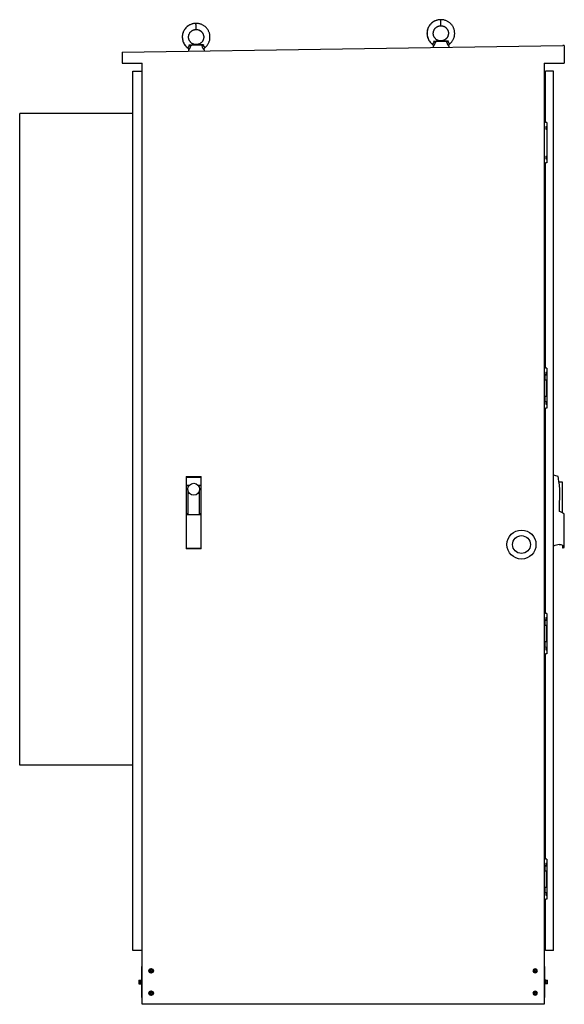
# Model space of a CAD drawing. Header units: millimetres. Extents: x 345 to 1564, y 214 to 2420.
import ezdxf

# ---------------------------------------------------------------- set-up
doc = ezdxf.new("R2010")
doc.units = ezdxf.units.MM
doc.header["$LTSCALE"] = 171.251902
doc.layers.get('0').update_dxf_attribs({"linetype": 'CONTINUOUS'})

msp = doc.modelspace()

# ---------------------------------------------------------------- linework, layer by layer
at = {"color": 7, "linetype": 'Continuous'}
for p, q in [((739.5, 2411.5), (739.1, 2411.4)), ((739.1, 2411.4), (739.1, 2411.4)), ((739.5, 2411.5), (739.9, 2411.5)), ((739.9, 2411.5), (739.9, 2411.5)), ((1287.3, 2419.8), (1286.9, 2419.7)), ((1286.9, 2419.7), (1286.9, 2419.7)), ((1287.3, 2419.8), (1287.7, 2419.8)), ((1287.7, 2419.8), (1287.7, 2419.8)), ((574.1, 2347.3), (1561.1, 2362.3)), ((752.7, 2362.5), (728, 2362.2)), ((728.4, 2362.7), (752.3, 2363.1)), ((740.2, 2363.8), (740.2, 2363.8)), ((1268.6, 2365), (1268.6, 2365)), ((1300.6, 2370.8), (1275.9, 2370.5)), ((1276.3, 2371), (1300.1, 2371.4)), ((1288.1, 2372.1), (1288.1, 2372.1)), ((1564.1, 2362.3), (1561.1, 2362.3)), ((1564.1, 2362.3), (1564.1, 2322.3)), ((574.1, 2347.3), (574.1, 2322.3)), ((720.7, 2356.7), (720.7, 2356.7)), ((723, 2351.5), (722.8, 2349.6)), ((723, 2351.5), (723, 2351.5)), ((757.8, 2352), (758, 2350.1)), ((759.9, 2357.3), (760.6, 2357.9)), ((1270.8, 2359.8), (1270.7, 2357.9)), ((1270.8, 2359.8), (1270.8, 2359.8)), ((1305.7, 2360.3), (1305.9, 2358.4)), ((574.1, 2322.3), (619.1, 2322.3)), ((619.1, 213.8), (619.1, 2322.3)), ((1519.1, 2322.3), (1519.1, 213.8)), ((1519.1, 2322.3), (1564.1, 2322.3)), ((597.9, 334.3), (597.9, 2304.3)), ((597.9, 2304.3), (619.1, 2304.3)), ((1522.1, 2189.3), (1522.1, 2304.3)), ((1540.3, 2304.3), (1522.1, 2304.3)), ((1540.3, 334.3), (1540.3, 2304.3)), ((1519.1, 2260.3), (1522.1, 2260.3)), ((1519.1, 2258.8), (1522.1, 2258.8)), ((1522.1, 2236.1), (1519.1, 2236.1)), ((344.9, 749.3), (344.9, 2209.3)), ((597.8, 2209.3), (344.9, 2209.3)), ((1525.1, 2189.3), (1522.1, 2189.3)), ((1525.1, 2189.3), (1525.1, 2099.3)), ((1522.8, 2180.3), (1522.8, 2174.3)), ((1522.8, 2180.3), (1525.1, 2180.3)), ((1522.8, 2174.3), (1525.1, 2174.3)), ((1522.1, 1639.3), (1522.1, 2099.3)), ((1525.1, 2099.3), (1522.1, 2099.3)), ((1522.8, 2114.3), (1522.8, 2108.3)), ((1522.8, 2114.3), (1525.1, 2114.3)), ((1522.8, 2108.3), (1525.1, 2108.3)), ((1525.1, 1639.3), (1522.1, 1639.3)), ((1525.1, 1639.3), (1525.1, 1549.3)), ((1521.6, 1624.4), (1519.1, 1624.4)), ((1519.1, 1615.3), (1521.6, 1615.3)), ((1521.6, 1612.3), (1521.6, 1624.4)), ((1525.1, 1612.3), (1521.6, 1612.3)), ((1522.8, 1630.3), (1525.1, 1630.3)), ((1522.8, 1630.3), (1522.8, 1624.3)), ((1522.8, 1624.3), (1525.1, 1624.3)), ((1523.5, 1612.3), (1523.5, 1576.5)), ((1521.6, 1573.5), (1519.1, 1573.5)), ((1521.6, 1576.5), (1525.1, 1576.5)), ((1521.6, 1564.4), (1521.6, 1576.5)), ((1521.6, 1564.4), (1519.1, 1564.4)), ((1525.1, 1549.3), (1522.1, 1549.3)), ((1522.1, 1089.3), (1522.1, 1549.3)), ((1522.8, 1564.3), (1525.1, 1564.3)), ((1522.8, 1564.3), (1522.8, 1558.3)), ((1522.8, 1558.3), (1525.1, 1558.3)), ((717.4, 1396.3), (717.4, 1234.5)), ((717.4, 1396.3), (751.3, 1396.3)), ((751.3, 1394.3), (717.4, 1394.3)), ((751.3, 1234.5), (751.3, 1396.3)), ((723.8, 1376), (717.4, 1376)), ((751.3, 1376), (745.1, 1376)), ((1560.1, 1384), (1552.2, 1384)), ((1552.2, 1383.7), (1553.6, 1367.7)), ((1560.1, 1314.9), (1560.1, 1384)), ((721.1, 1366.3), (721.1, 1310.7)), ((747.4, 1310.7), (747.4, 1364.3)), ((1553.6, 1367.7), (1552.7, 1317.8)), ((717.4, 1313.7), (721.1, 1313.7)), ((751.3, 1310.2), (717.4, 1310.2)), ((747.4, 1310.7), (721.1, 1310.7)), ((747.4, 1313.7), (751.3, 1313.7)), ((717.4, 1235.5), (751.3, 1235.5)), ((1552.9, 1243.7), (1556.8, 1243.7)), ((1559.2, 1242.7), (1560.2, 1242.7)), ((1560.2, 1242.7), (1560.2, 1236.3)), ((751.3, 1234.5), (717.4, 1234.5)), ((1525.1, 1089.3), (1522.1, 1089.3)), ((1525.1, 1089.3), (1525.1, 999.3)), ((1521.6, 1074.4), (1519.1, 1074.4)), ((1519.1, 1065.3), (1521.6, 1065.3)), ((1521.6, 1062.3), (1521.6, 1074.4)), ((1525.1, 1062.3), (1521.6, 1062.3)), ((1522.8, 1080.3), (1525.1, 1080.3)), ((1522.8, 1080.3), (1522.8, 1074.3)), ((1522.8, 1074.3), (1525.1, 1074.3)), ((1523.5, 1062.3), (1523.5, 1026.5)), ((1521.6, 1023.5), (1519.1, 1023.5)), ((1521.6, 1026.5), (1525.1, 1026.5)), ((1521.6, 1014.4), (1521.6, 1026.5)), ((1521.6, 1014.4), (1519.1, 1014.4)), ((1525.1, 999.3), (1522.1, 999.3)), ((1522.1, 539.3), (1522.1, 999.3)), ((1522.8, 1014.3), (1525.1, 1014.3)), ((1522.8, 1014.3), (1522.8, 1008.3)), ((1522.8, 1008.3), (1525.1, 1008.3)), ((597.8, 749.3), (344.9, 749.3)), ((1525.1, 539.3), (1522.1, 539.3)), ((1522.8, 530.3), (1525.1, 530.3)), ((1522.8, 530.3), (1522.8, 524.3)), ((1525.1, 539.3), (1525.1, 449.3)), ((1521.6, 524.4), (1519.1, 524.4)), ((1519.1, 515.3), (1521.6, 515.3)), ((1521.6, 512.3), (1521.6, 524.4)), ((1525.1, 512.3), (1521.6, 512.3)), ((1522.8, 524.3), (1525.1, 524.3)), ((1523.5, 512.3), (1523.5, 476.5)), ((1521.6, 473.5), (1519.1, 473.5)), ((1521.6, 464.4), (1519.1, 464.4)), ((1521.6, 476.5), (1525.1, 476.5)), ((1521.6, 464.4), (1521.6, 476.5)), ((1522.8, 464.3), (1525.1, 464.3)), ((1522.8, 464.3), (1522.8, 458.3)), ((1525.1, 449.3), (1522.1, 449.3)), ((1522.1, 334.3), (1522.1, 449.3)), ((1522.8, 458.3), (1525.1, 458.3)), ((1522.1, 401.5), (1519.1, 401.5)), ((1519.1, 378.8), (1522.1, 378.8)), ((1519.1, 377.4), (1522.1, 377.4)), ((619.1, 334.4), (597.9, 334.3)), ((1540.3, 334.3), (1522.1, 334.3)), ((617.6, 298.8), (619.1, 298.8)), ((617.6, 298.8), (617.6, 228.8)), ((634.7, 288.8), (636.9, 292.7)), ((636.9, 285), (634.7, 288.8)), ((636.9, 292.7), (641.3, 292.7)), ((637.6, 290.9), (637, 290.3)), ((637, 290.3), (638.5, 288.8)), ((638.5, 288.8), (637, 287.4)), ((637, 287.4), (637.6, 286.8)), ((639.1, 289.5), (637.6, 290.9)), ((637.6, 286.8), (639.1, 288.2)), ((640.6, 290.9), (639.1, 289.5)), ((639.1, 288.2), (640.6, 286.8)), ((639.7, 288.8), (641.1, 290.3)), ((641.1, 287.4), (639.7, 288.8)), ((641.1, 290.3), (640.6, 290.9)), ((640.6, 286.8), (641.1, 287.4)), ((641.3, 292.7), (643.5, 288.8)), ((643.5, 288.8), (641.3, 285)), ((643.5, 289.2), (643.3, 289.2)), ((643.3, 288.5), (643.5, 288.5)), ((643.5, 288.7), (643.4, 288.7)), ((1494.7, 288.8), (1496.9, 292.7)), ((1496.9, 285), (1494.7, 288.8)), ((1496.9, 292.7), (1501.3, 292.7)), ((1497.6, 290.9), (1497, 290.3)), ((1497, 290.3), (1498.5, 288.8)), ((1498.5, 288.8), (1497, 287.4)), ((1497, 287.4), (1497.6, 286.8)), ((1499.1, 289.5), (1497.6, 290.9)), ((1497.6, 286.8), (1499.1, 288.2)), ((1500.6, 290.9), (1499.1, 289.5)), ((1499.1, 288.2), (1500.6, 286.8)), ((1499.7, 288.8), (1501.1, 290.3)), ((1501.1, 287.4), (1499.7, 288.8)), ((1501.1, 290.3), (1500.6, 290.9)), ((1500.6, 286.8), (1501.1, 287.4)), ((1501.3, 292.7), (1503.5, 288.8)), ((1503.5, 288.8), (1501.3, 285)), ((1503.5, 289.2), (1503.3, 289.2)), ((1503.3, 288.5), (1503.5, 288.5)), ((1520.6, 298.8), (1519.1, 298.8)), ((1520.6, 228.8), (1520.6, 298.8)), ((611.8, 267.7), (615.3, 267.7)), ((611.8, 267.7), (611.8, 260)), ((615.3, 268.2), (616.6, 268.2)), ((615.3, 259.5), (615.3, 268.2)), ((616.6, 268.8), (617.6, 268.8)), ((616.6, 268.8), (616.6, 258.8)), ((641.3, 285), (636.9, 285)), ((1501.3, 285), (1496.9, 285)), ((1521.6, 268.8), (1520.6, 268.8)), ((1521.6, 258.8), (1521.6, 268.8)), ((1522.9, 268.2), (1521.6, 268.2)), ((1522.9, 259.5), (1522.9, 268.2)), ((1522.9, 267.7), (1526.4, 267.7)), ((1526.4, 260), (1526.4, 267.7)), ((611.8, 263.8), (615.3, 263.8)), ((611.8, 260), (615.3, 260)), ((615.6, 264.2), (615.3, 264.1)), ((615.3, 259.5), (616.6, 259.5)), ((615.5, 264.2), (615.5, 263.5)), ((616.6, 264.3), (615.6, 264.2)), ((616.6, 258.8), (617.6, 258.8)), ((634.7, 238.8), (636.9, 242.7)), ((636.9, 242.7), (641.3, 242.7)), ((641.3, 242.7), (643.5, 238.8)), ((1494.7, 238.8), (1496.9, 242.7)), ((1496.9, 242.7), (1501.3, 242.7)), ((1501.3, 242.7), (1503.5, 238.8)), ((1521.6, 258.8), (1520.6, 258.8)), ((1522.9, 259.5), (1521.6, 259.5)), ((1526.4, 263.8), (1522.9, 263.8)), ((1526.4, 260), (1522.9, 260)), ((617.6, 228.8), (619.1, 228.8)), ((636.9, 235), (634.7, 238.8)), ((641.3, 235), (636.9, 235)), ((637.6, 240.9), (637, 240.3)), ((637, 240.3), (638.5, 238.8)), ((638.5, 238.8), (637, 237.4)), ((637, 237.4), (637.6, 236.8)), ((639.1, 239.5), (637.6, 240.9)), ((637.6, 236.8), (639.1, 238.2)), ((640.6, 240.9), (639.1, 239.5)), ((639.1, 238.2), (640.6, 236.8)), ((639.7, 238.8), (641.1, 240.3)), ((641.1, 237.4), (639.7, 238.8)), ((641.1, 240.3), (640.6, 240.9)), ((640.6, 236.8), (641.1, 237.4)), ((643.5, 238.8), (641.3, 235)), ((643.5, 239.2), (643.3, 239.2)), ((643.3, 238.5), (643.5, 238.5)), ((643.5, 238.7), (643.4, 238.7)), ((1496.9, 235), (1494.7, 238.8)), ((1501.3, 235), (1496.9, 235)), ((1497.6, 240.9), (1497, 240.3)), ((1497, 240.3), (1498.5, 238.8)), ((1498.5, 238.8), (1497, 237.4)), ((1497, 237.4), (1497.6, 236.8)), ((1499.1, 239.5), (1497.6, 240.9)), ((1497.6, 236.8), (1499.1, 238.2)), ((1500.6, 240.9), (1499.1, 239.5)), ((1499.1, 238.2), (1500.6, 236.8)), ((1499.7, 238.8), (1501.1, 240.3)), ((1501.1, 237.4), (1499.7, 238.8)), ((1501.1, 240.3), (1500.6, 240.9)), ((1500.6, 236.8), (1501.1, 237.4)), ((1503.5, 238.8), (1501.3, 235)), ((1503.5, 239.2), (1503.3, 239.2)), ((1503.3, 238.5), (1503.5, 238.5)), ((1520.6, 228.8), (1519.1, 228.8)), ((1519.1, 213.8), (619.1, 213.8))]:
    msp.add_line(p, q, dxfattribs=at)
for points in [[(739.1, 2411.4), (738.2, 2411.4), (736.7, 2411.3), (735.2, 2411.1), (733.7, 2410.9), (732.2, 2410.6), (730.8, 2410.2), (729.4, 2409.7), (728, 2409.2), (726.6, 2408.6), (725.3, 2408), (724, 2407.2), (722.8, 2406.5), (721.6, 2405.6), (720.4, 2404.7), (719.3, 2403.8), (718.2, 2402.8), (717.2, 2401.7), (716.2, 2400.6), (715.3, 2399.5), (714.4, 2398.3), (713.6, 2397.1), (712.8, 2395.8), (712.2, 2394.5), (711.5, 2393.2), (711, 2391.8), (710.5, 2390.5), (710.1, 2389.1), (709.7, 2387.6), (709.4, 2386.2), (709.2, 2384.8), (709, 2383.3), (708.9, 2381.9), (708.9, 2380.4), (709, 2378.9), (709.1, 2377.5), (709.3, 2376), (709.6, 2374.6), (709.9, 2373.2), (710.3, 2371.8), (710.8, 2370.4), (711.3, 2369), (711.9, 2367.7), (712.6, 2366.4), (713.3, 2365.1), (714.1, 2363.8), (714.9, 2362.6), (715.8, 2361.5), (716.8, 2360.4), (717.8, 2359.3), (718.9, 2358.3)], [(760.6, 2357.9), (761.7, 2358.9), (762.7, 2360), (763.7, 2361.1), (764.6, 2362.2), (765.5, 2363.4), (766.3, 2364.6), (767, 2365.9), (767.7, 2367.2), (768.3, 2368.5), (768.9, 2369.9), (769.4, 2371.3), (769.8, 2372.7), (770.2, 2374.1), (770.5, 2375.5), (770.7, 2377), (770.8, 2378.4), (770.9, 2379.9), (770.9, 2381.3), (770.9, 2382.8), (770.7, 2384.2), (770.5, 2385.7), (770.3, 2387.1), (769.9, 2388.6), (769.5, 2390), (769.1, 2391.4), (768.5, 2392.7), (767.9, 2394.1), (767.3, 2395.4), (766.5, 2396.6), (765.8, 2397.9), (764.9, 2399.1), (764, 2400.2), (763.1, 2401.3), (762, 2402.4), (761, 2403.4), (759.9, 2404.4), (758.7, 2405.3), (757.5, 2406.2), (756.3, 2407), (755, 2407.7), (753.7, 2408.4), (752.4, 2409), (751, 2409.6), (749.6, 2410), (748.1, 2410.5), (746.7, 2410.8), (745.2, 2411.1), (743.7, 2411.3), (742.2, 2411.4), (740.7, 2411.5), (739.9, 2411.5)], [(1286.9, 2419.7), (1286.1, 2419.7), (1284.6, 2419.6), (1283.1, 2419.4), (1281.6, 2419.2), (1280.1, 2418.9), (1278.7, 2418.5), (1277.3, 2418), (1275.9, 2417.5), (1274.5, 2416.9), (1273.2, 2416.3), (1271.9, 2415.5), (1270.6, 2414.8), (1269.4, 2413.9), (1268.3, 2413), (1267.1, 2412.1), (1266.1, 2411.1), (1265, 2410), (1264.1, 2408.9), (1263.1, 2407.8), (1262.3, 2406.6), (1261.5, 2405.4), (1260.7, 2404.1), (1260, 2402.8), (1259.4, 2401.5), (1258.9, 2400.1), (1258.4, 2398.8), (1257.9, 2397.4), (1257.6, 2395.9), (1257.3, 2394.5), (1257.1, 2393.1), (1256.9, 2391.6), (1256.8, 2390.2), (1256.8, 2388.7), (1256.9, 2387.2), (1257, 2385.8), (1257.2, 2384.3), (1257.5, 2382.9), (1257.8, 2381.5), (1258.2, 2380.1), (1258.7, 2378.7), (1259.2, 2377.3), (1259.8, 2376), (1260.5, 2374.7), (1261.2, 2373.4), (1262, 2372.1), (1262.8, 2371), (1263.7, 2369.8), (1264.7, 2368.7), (1265.7, 2367.6), (1266.7, 2366.6)], [(1288.1, 2372.2), (1287.2, 2372.2), (1286.3, 2372.2), (1285.3, 2372.3), (1284.4, 2372.5), (1283.5, 2372.7), (1282.5, 2373), (1281.7, 2373.3), (1280.8, 2373.7), (1279.9, 2374.1), (1279.1, 2374.5), (1278.3, 2375), (1277.6, 2375.6), (1276.8, 2376.2), (1276.1, 2376.8), (1275.5, 2377.4), (1274.9, 2378.1), (1274.3, 2378.9), (1273.7, 2379.6), (1273.2, 2380.4), (1272.8, 2381.2), (1272.4, 2382.1), (1272, 2382.9), (1271.7, 2383.8), (1271.4, 2384.7), (1271.2, 2385.6), (1271, 2386.6), (1270.9, 2387.5), (1270.8, 2388.4), (1270.8, 2389.4), (1270.9, 2390.3), (1271, 2391.3), (1271.1, 2392.2), (1271.3, 2393.1), (1271.5, 2394), (1271.8, 2394.9), (1272.2, 2395.8), (1272.5, 2396.6), (1273, 2397.5), (1273.5, 2398.3), (1274, 2399), (1274.5, 2399.8), (1275.1, 2400.5), (1275.8, 2401.2), (1276.5, 2401.8), (1277.2, 2402.4), (1277.9, 2403), (1278.7, 2403.5), (1279.5, 2404), (1280.3, 2404.4), (1281.2, 2404.8), (1282.1, 2405.2), (1283, 2405.5), (1283.9, 2405.7), (1284.8, 2405.9), (1285.8, 2406), (1286.7, 2406.1), (1287.5, 2406.2)], [(1287.5, 2406.2), (1288.4, 2406.1), (1289.3, 2406.1), (1290.3, 2406), (1291.2, 2405.8), (1292.1, 2405.6), (1293.1, 2405.3), (1293.9, 2405), (1294.8, 2404.7), (1295.7, 2404.2), (1296.5, 2403.8), (1297.3, 2403.3), (1298, 2402.7), (1298.8, 2402.2), (1299.5, 2401.5), (1300.1, 2400.9), (1300.7, 2400.2), (1301.3, 2399.5), (1301.9, 2398.7), (1302.4, 2397.9), (1302.8, 2397.1), (1303.2, 2396.2), (1303.6, 2395.4), (1303.9, 2394.5), (1304.2, 2393.6), (1304.4, 2392.7), (1304.6, 2391.8), (1304.7, 2390.8), (1304.8, 2389.9), (1304.8, 2388.9), (1304.7, 2388), (1304.7, 2387.1), (1304.5, 2386.1), (1304.3, 2385.2), (1304.1, 2384.3), (1303.8, 2383.4), (1303.5, 2382.5), (1303.1, 2381.7), (1302.6, 2380.9), (1302.2, 2380.1), (1301.6, 2379.3), (1301.1, 2378.5), (1300.5, 2377.8), (1299.8, 2377.1), (1299.2, 2376.5), (1298.4, 2375.9), (1297.7, 2375.3), (1296.9, 2374.8), (1296.1, 2374.3), (1295.3, 2373.9), (1294.4, 2373.5), (1293.5, 2373.1), (1292.6, 2372.9), (1291.7, 2372.6), (1290.8, 2372.4), (1289.9, 2372.3), (1288.9, 2372.2), (1288.1, 2372.2)], [(1307.8, 2365.6), (1308.5, 2366.2), (1309.6, 2367.2), (1310.6, 2368.3), (1311.6, 2369.4), (1312.5, 2370.5), (1313.3, 2371.7), (1314.1, 2372.9), (1314.9, 2374.2), (1315.6, 2375.5), (1316.2, 2376.8), (1316.8, 2378.2), (1317.3, 2379.6), (1317.7, 2381), (1318, 2382.4), (1318.3, 2383.8), (1318.6, 2385.3), (1318.7, 2386.7), (1318.8, 2388.2), (1318.8, 2389.6), (1318.7, 2391.1), (1318.6, 2392.5), (1318.4, 2394), (1318.2, 2395.4), (1317.8, 2396.9), (1317.4, 2398.3), (1316.9, 2399.7), (1316.4, 2401), (1315.8, 2402.4), (1315.1, 2403.7), (1314.4, 2404.9), (1313.6, 2406.2), (1312.8, 2407.4), (1311.9, 2408.5), (1310.9, 2409.6), (1309.9, 2410.7), (1308.9, 2411.7), (1307.8, 2412.7), (1306.6, 2413.6), (1305.4, 2414.5), (1304.2, 2415.3), (1302.9, 2416), (1301.6, 2416.7), (1300.2, 2417.3), (1298.9, 2417.9), (1297.5, 2418.3), (1296, 2418.8), (1294.6, 2419.1), (1293.1, 2419.4), (1291.6, 2419.6), (1290.1, 2419.7), (1288.6, 2419.8), (1287.7, 2419.8)], [(740.2, 2363.9), (739.3, 2363.9), (738.4, 2363.9), (737.4, 2364), (736.5, 2364.2), (735.6, 2364.4), (734.7, 2364.7), (733.8, 2365), (732.9, 2365.4), (732.1, 2365.8), (731.2, 2366.2), (730.5, 2366.7), (729.7, 2367.3), (729, 2367.9), (728.3, 2368.5), (727.6, 2369.1), (727, 2369.8), (726.4, 2370.6), (725.8, 2371.3), (725.3, 2372.1), (724.9, 2372.9), (724.5, 2373.8), (724.1, 2374.6), (723.8, 2375.5), (723.5, 2376.4), (723.3, 2377.3), (723.1, 2378.3), (723, 2379.2), (723, 2380.1), (722.9, 2381.1), (723, 2382), (723.1, 2382.9), (723.2, 2383.9), (723.4, 2384.8), (723.6, 2385.7), (723.9, 2386.6), (724.3, 2387.5), (724.7, 2388.3), (725.1, 2389.2), (725.6, 2390), (726.1, 2390.7), (726.7, 2391.5), (727.3, 2392.2), (727.9, 2392.9), (728.6, 2393.5), (729.3, 2394.1), (730, 2394.7), (730.8, 2395.2), (731.6, 2395.7), (732.5, 2396.1), (733.3, 2396.5), (734.2, 2396.9), (735.1, 2397.2), (736, 2397.4), (736.9, 2397.6), (737.9, 2397.7), (738.8, 2397.8), (739.7, 2397.9)], [(739.7, 2397.9), (740.5, 2397.8), (741.5, 2397.8), (742.4, 2397.7), (743.3, 2397.5), (744.3, 2397.3), (745.2, 2397), (746.1, 2396.7), (746.9, 2396.4), (747.8, 2395.9), (748.6, 2395.5), (749.4, 2395), (750.2, 2394.4), (750.9, 2393.9), (751.6, 2393.2), (752.2, 2392.6), (752.9, 2391.9), (753.5, 2391.2), (754, 2390.4), (754.5, 2389.6), (755, 2388.8), (755.4, 2387.9), (755.7, 2387.1), (756, 2386.2), (756.3, 2385.3), (756.5, 2384.4), (756.7, 2383.5), (756.8, 2382.5), (756.9, 2381.6), (756.9, 2380.6), (756.9, 2379.7), (756.8, 2378.8), (756.6, 2377.8), (756.4, 2376.9), (756.2, 2376), (755.9, 2375.1), (755.6, 2374.2), (755.2, 2373.4), (754.8, 2372.6), (754.3, 2371.8), (753.8, 2371), (753.2, 2370.2), (752.6, 2369.5), (752, 2368.8), (751.3, 2368.2), (750.6, 2367.6), (749.8, 2367), (749, 2366.5), (748.2, 2366), (747.4, 2365.6), (746.5, 2365.2), (745.7, 2364.8), (744.8, 2364.6), (743.9, 2364.3), (742.9, 2364.1), (742, 2364), (741, 2363.9), (740.2, 2363.9)], [(1266.7, 2366.6), (1267.8, 2365.6), (1268.6, 2365)], [(1268.6, 2365), (1268.7, 2364.9), (1269.1, 2364.6), (1269.3, 2364.3), (1269.6, 2364), (1269.9, 2363.6), (1270.1, 2363.3), (1270.3, 2362.9), (1270.4, 2362.5), (1270.6, 2362.1), (1270.7, 2361.7), (1270.8, 2361.3), (1270.8, 2360.9), (1270.9, 2360.5), (1270.9, 2360.1), (1270.8, 2359.8)], [(1305.7, 2360.3), (1305.6, 2360.6), (1305.6, 2361), (1305.6, 2361.4), (1305.7, 2361.8), (1305.7, 2362.2), (1305.8, 2362.7), (1306, 2363.1), (1306.1, 2363.4), (1306.3, 2363.8), (1306.5, 2364.2), (1306.8, 2364.5), (1307, 2364.9), (1307.3, 2365.2), (1307.6, 2365.5), (1307.8, 2365.6)], [(718.9, 2358.3), (720, 2357.3), (720.7, 2356.7)], [(720.7, 2356.7), (720.9, 2356.6), (721.2, 2356.3), (721.5, 2356), (721.7, 2355.7), (722, 2355.3), (722.2, 2355), (722.4, 2354.6), (722.6, 2354.2), (722.7, 2353.8), (722.8, 2353.4), (722.9, 2353), (723, 2352.6), (723, 2352.2), (723, 2351.8), (723, 2351.5)], [(757.8, 2352), (757.7, 2352.3), (757.7, 2352.7), (757.7, 2353.1), (757.8, 2353.5), (757.9, 2353.9), (758, 2354.4), (758.1, 2354.8), (758.2, 2355.1), (758.4, 2355.5), (758.6, 2355.9), (758.9, 2356.2), (759.1, 2356.6), (759.4, 2356.9), (759.7, 2357.2), (759.9, 2357.3)]]:
    msp.add_lwpolyline(points, dxfattribs=at)
for centre, radius in [((734.4, 1367.8), 13.4), ((1468.3, 1243.8), 32.5), ((1468.3, 1243.8), 20), ((639.1, 288.8), 5), ((639.1, 238.8), 5)]:
    msp.add_circle(centre, radius, dxfattribs=at)
for centre, radius, start, end in [((1287.6, 2389.3), 30.9, 228.2539, 229.6096), ((1287.5, 2389.2), 30.7, 229.6087, 231.8906), ((739.7, 2381), 30.9, 228.2539, 229.6096), ((739.6, 2380.9), 30.7, 229.6087, 231.8906), ((1535.4, 1367.7), 32, 62.063, 81.2417), ((1393.2, 1366.4), 160, 6.2157, 10.6499), ((1540.1, 1275.7), 44, 57.7037, 73.3028), ((161.7, 1271.7), 1402.5, 358.5843, 1.6841), ((1553, 1219.7), 24, 90.1738, 121.8576), ((1556.8, 1240.3), 3.4, 44.819, 89.9184), ((1560.2, 1245.6), 9.28, 270, 292.232), ((639.1, 288.8), 4.38, 120.8259, 179.1741), ((639.1, 288.8), 4.38, 180.8259, 239.1741), ((639.1, 288.8), 4.38, 60.8259, 119.1741), ((639.1, 288.8), 4.38, 4.3148, 59.1741), ((639.1, 288.8), 4.38, 300.8259, 358.6707), ((1499.1, 288.8), 4.38, 120.8259, 179.1741), ((1499.1, 288.8), 4.38, 180.8259, 239.1741), ((1499.1, 288.8), 4.38, 60.8259, 119.1741), ((1499.1, 288.8), 4.38, 4.3148, 59.1741), ((1499.1, 288.8), 4.38, 300.8259, 357.514), ((639.1, 288.8), 4.38, 240.8259, 299.1741), ((1499.1, 288.8), 4.38, 240.8259, 299.1741), ((639.1, 238.8), 4.38, 60.8259, 119.1741), ((1499.1, 238.8), 4.38, 60.8259, 119.1741), ((639.1, 238.8), 4.38, 120.8259, 179.1741), ((639.1, 238.8), 4.38, 180.8259, 239.1741), ((639.1, 238.8), 4.38, 240.8259, 299.1741), ((639.1, 238.8), 4.38, 4.3148, 59.1741), ((639.1, 238.8), 4.38, 300.8259, 358.6707), ((1499.1, 238.8), 4.38, 120.8259, 179.1741), ((1499.1, 238.8), 4.38, 180.8259, 239.1741), ((1499.1, 238.8), 4.38, 240.8259, 299.1741), ((1499.1, 238.8), 4.38, 4.3148, 59.1741), ((1499.1, 238.8), 4.38, 300.8259, 357.514)]:
    msp.add_arc(centre, radius, start, end, dxfattribs=at)
for centre, start_param, end_param in [((614.1, 263.8), 1.468206, 1.520757), ((617.8, 263.8), 7.902451, 7.955001)]:
    msp.add_ellipse(centre, major_axis=(24.8, 4.4), ratio=0.004455, start_param=start_param, end_param=end_param, dxfattribs=at)
for points, knots in [([(739.1, 2411.4), (736, 2411.4), (731.4, 2410.6), (725.8, 2408.3), (720.5, 2405.2), (716.1, 2400.9), (712.7, 2395.8), (710.7, 2391.6), (709.5, 2387.1), (708.9, 2382.6), (708.9, 2378), (709.7, 2373.5), (711.1, 2369.1), (713.9, 2363.6), (716.9, 2360), (719.2, 2358)], [0, 0, 0, 0, 0.125258, 0.18718, 0.249088, 0.37386, 0.436895, 0.499926, 0.562672, 0.624792, 0.686583, 0.748724, 0.811485, 0.87452, 1, 1, 1, 1]), ([(739.7, 2397.9), (739.7, 2397.9), (739.7, 2397.9), (739.7, 2397.9), (739.7, 2397.9), (739.7, 2398), (739.7, 2398.2), (739.7, 2398.4), (739.7, 2398.7), (739.7, 2399), (739.7, 2399.4), (739.7, 2400), (739.7, 2400.9), (739.7, 2402.1), (739.7, 2403.3), (739.7, 2404.7), (739.6, 2406), (739.6, 2407.2), (739.6, 2408.4), (739.6, 2409.3), (739.5, 2409.9), (739.5, 2410.3), (739.5, 2410.6), (739.5, 2410.9), (739.5, 2411.1), (739.5, 2411.3), (739.5, 2411.4), (739.5, 2411.4), (739.5, 2411.4), (739.5, 2411.5), (739.5, 2411.5)], [0, 0, 0, 0, 0.000685, 0.002527, 0.005554, 0.00976, 0.021675, 0.038187, 0.059179, 0.084416, 0.113633, 0.146563, 0.222329, 0.308725, 0.402496, 0.5, 0.597505, 0.691275, 0.777672, 0.853437, 0.886368, 0.915584, 0.940821, 0.961814, 0.978326, 0.99024, 0.994446, 0.997473, 0.999315, 1, 1, 1, 1]), ([(1286.9, 2419.7), (1283.9, 2419.7), (1279.3, 2418.9), (1273.6, 2416.6), (1268.4, 2413.5), (1263.9, 2409.2), (1260.6, 2404.1), (1258.6, 2399.9), (1257.3, 2395.4), (1256.7, 2390.9), (1256.8, 2386.3), (1257.6, 2381.8), (1259, 2377.4), (1261.8, 2371.9), (1264.8, 2368.3), (1267.1, 2366.3)], [0, 0, 0, 0, 0.125258, 0.18718, 0.249088, 0.37386, 0.436895, 0.499926, 0.562672, 0.624792, 0.686583, 0.748724, 0.811485, 0.87452, 1, 1, 1, 1]), ([(1287.5, 2406.2), (1287.6, 2406.2), (1287.6, 2406.2), (1287.6, 2406.2), (1287.6, 2406.2), (1287.6, 2406.3), (1287.6, 2406.5), (1287.6, 2406.7), (1287.6, 2407), (1287.6, 2407.3), (1287.6, 2407.7), (1287.6, 2408.3), (1287.6, 2409.2), (1287.6, 2410.4), (1287.6, 2411.6), (1287.5, 2413), (1287.5, 2414.3), (1287.5, 2415.5), (1287.5, 2416.7), (1287.4, 2417.6), (1287.4, 2418.2), (1287.4, 2418.6), (1287.4, 2418.9), (1287.4, 2419.2), (1287.4, 2419.4), (1287.4, 2419.6), (1287.4, 2419.7), (1287.4, 2419.7), (1287.3, 2419.7), (1287.3, 2419.8), (1287.3, 2419.8)], [0, 0, 0, 0, 0.000685, 0.002527, 0.005554, 0.00976, 0.021675, 0.038187, 0.059179, 0.084416, 0.113633, 0.146563, 0.222329, 0.308725, 0.402496, 0.5, 0.597505, 0.691275, 0.777672, 0.853437, 0.886368, 0.915584, 0.940821, 0.961814, 0.978326, 0.99024, 0.994446, 0.997473, 0.999315, 1, 1, 1, 1]), ([(1287.5, 2406.2), (1288.7, 2406.2), (1291, 2406), (1295.2, 2404.7), (1299, 2402.3), (1301.9, 2398.9), (1304, 2395), (1305.2, 2389.4), (1304.2, 2383.8), (1302.1, 2379.8), (1299.4, 2376.4), (1295.7, 2373.8), (1291.5, 2372.4), (1289.2, 2372.2), (1288.1, 2372.2)], [0, 0, 0, 0, 0.064696, 0.127476, 0.249902, 0.311332, 0.373725, 0.5, 0.626275, 0.688668, 0.750098, 0.872524, 0.935304, 1, 1, 1, 1]), ([(739.7, 2397.9), (740.8, 2397.9), (743.1, 2397.7), (747.4, 2396.4), (751.1, 2394), (754, 2390.6), (756.1, 2386.7), (757.4, 2381.1), (756.3, 2375.5), (754.3, 2371.5), (751.5, 2368.1), (747.8, 2365.5), (743.6, 2364.1), (741.3, 2363.9), (740.2, 2363.9)], [0, 0, 0, 0, 0.064696, 0.127476, 0.249902, 0.311332, 0.373725, 0.5, 0.626275, 0.688668, 0.750098, 0.872524, 0.935304, 1, 1, 1, 1]), ([(723.9, 2362.8), (724, 2362.3), (724.1, 2361.5), (723.9, 2360.5), (723.6, 2359.7), (723, 2358.8), (722.5, 2358.3), (722.3, 2358)], [0, 0, 0, 0, 0.291962, 0.433023, 0.566251, 0.802425, 1, 1, 1, 1]), ([(740.2, 2363.8), (739.9, 2363.8), (739.2, 2363.7), (737.9, 2363.6), (736.4, 2363.5), (734.5, 2363.3), (731.8, 2363.1), (728.2, 2362.9), (725.4, 2362.8), (723.9, 2362.8)], [0, 0, 0, 0, 0.063009, 0.11953, 0.23331, 0.350302, 0.471023, 0.727455, 1, 1, 1, 1]), ([(726.5, 2362.6), (726, 2362.6), (725.2, 2362.7), (724.3, 2362.7), (723.9, 2362.8)], [0, 0, 0, 0, 0.481898, 1, 1, 1, 1]), ([(726.2, 2362.1), (726, 2362), (725.6, 2362.1), (724.8, 2362.3), (724.3, 2362.6), (723.9, 2362.8)], [0, 0, 0, 0, 0.236263, 0.484594, 1, 1, 1, 1]), ([(726.2, 2362.1), (726.2, 2362.2), (726.2, 2362.4), (726.4, 2362.6), (726.5, 2362.6)], [0, 0, 0, 0, 0.616001, 1, 1, 1, 1]), ([(726.2, 2362.1), (726.4, 2362.1), (727, 2362.1), (727.6, 2362.1), (728, 2362.2)], [0, 0, 0, 0, 0.276912, 1, 1, 1, 1]), ([(726.5, 2362.6), (727.7, 2362.7), (730.1, 2362.9), (733.1, 2363.2), (735.4, 2363.4), (737, 2363.5), (738.3, 2363.6), (739.4, 2363.7), (739.9, 2363.8), (740.2, 2363.8)], [0, 0, 0, 0, 0.275228, 0.528855, 0.649129, 0.765846, 0.87964, 0.936413, 1, 1, 1, 1]), ([(728.4, 2362.7), (728.3, 2362.7), (727.6, 2362.7), (727, 2362.7), (726.5, 2362.6)], [0, 0, 0, 0, 0.223196, 1, 1, 1, 1]), ([(727, 2358.1), (727.2, 2358.4), (727.6, 2359.7), (727.9, 2361.1), (728, 2362.2)], [0, 0, 0, 0, 0.238367, 1, 1, 1, 1]), ([(728.4, 2362.7), (728.3, 2362.7), (728.1, 2362.5), (728, 2362.3), (728, 2362.2)], [0, 0, 0, 0, 0.453191, 1, 1, 1, 1]), ([(740.2, 2363.8), (740.2, 2363.8), (740.2, 2363.8), (740.2, 2363.9), (740.2, 2363.9)], [0, 0, 0, 0, 0.736457, 1, 1, 1, 1]), ([(756.7, 2363.3), (755.3, 2363.3), (752.3, 2363.3), (748.8, 2363.4), (746, 2363.5), (744.1, 2363.6), (742.5, 2363.7), (741.2, 2363.7), (740.6, 2363.8), (740.2, 2363.8)], [0, 0, 0, 0, 0.27035, 0.526621, 0.647752, 0.765388, 0.879981, 0.936955, 1, 1, 1, 1]), ([(740.2, 2363.8), (740.5, 2363.8), (741.1, 2363.7), (742.2, 2363.7), (743.5, 2363.6), (745.1, 2363.5), (747.4, 2363.4), (750.4, 2363.2), (752.9, 2363.1), (754.2, 2363.1)], [0, 0, 0, 0, 0.063483, 0.120609, 0.235084, 0.35232, 0.472925, 0.726424, 1, 1, 1, 1]), ([(754.2, 2363.1), (754, 2363.1), (753.3, 2363.1), (752.7, 2363.1), (752.3, 2363.1)], [0, 0, 0, 0, 0.277751, 1, 1, 1, 1]), ([(752.7, 2362.5), (752.7, 2362.7), (752.6, 2362.9), (752.4, 2363.1), (752.3, 2363.1)], [0, 0, 0, 0, 0.543306, 1, 1, 1, 1]), ([(752.7, 2362.5), (752.8, 2362.5), (753.4, 2362.5), (754, 2362.5), (754.4, 2362.5)], [0, 0, 0, 0, 0.221234, 1, 1, 1, 1]), ([(752.7, 2362.5), (752.7, 2362.2), (753, 2360.8), (753.4, 2359.5), (753.7, 2358.5)], [0, 0, 0, 0, 0.260586, 1, 1, 1, 1]), ([(756.7, 2363.3), (756.3, 2363.2), (755.4, 2363.1), (754.6, 2363), (754.2, 2363.1)], [0, 0, 0, 0, 0.51817, 1, 1, 1, 1]), ([(754.4, 2362.5), (754.4, 2362.6), (754.4, 2362.8), (754.2, 2363.1), (754.2, 2363.1)], [0, 0, 0, 0, 0.610587, 1, 1, 1, 1]), ([(756.7, 2363.3), (756.4, 2363.1), (755.8, 2362.8), (755, 2362.5), (754.6, 2362.5), (754.4, 2362.5)], [0, 0, 0, 0, 0.517016, 0.764982, 1, 1, 1, 1]), ([(758.4, 2358.6), (758.2, 2358.8), (757.6, 2359.4), (756.9, 2360.4), (756.5, 2361.7), (756.6, 2362.7), (756.7, 2363.3)], [0, 0, 0, 0, 0.206963, 0.437334, 0.692153, 1, 1, 1, 1]), ([(1270.1, 2366.3), (1269.9, 2366.1), (1269.6, 2365.9), (1269.3, 2365.6), (1269, 2365.4), (1268.8, 2365.2), (1268.7, 2365.1), (1268.6, 2365.1), (1268.6, 2365), (1268.6, 2365)], [0, 0, 0, 0, 0.414404, 0.583369, 0.725661, 0.840073, 0.925053, 0.978932, 1, 1, 1, 1]), ([(1271.7, 2371.1), (1271.9, 2370.6), (1272, 2369.8), (1271.8, 2368.8), (1271.5, 2368), (1270.9, 2367.1), (1270.4, 2366.6), (1270.1, 2366.3)], [0, 0, 0, 0, 0.291962, 0.433023, 0.566251, 0.802425, 1, 1, 1, 1]), ([(1270.8, 2359.8), (1270.9, 2359.8), (1270.9, 2359.9), (1271, 2359.9), (1271.1, 2360.1), (1271.2, 2360.2), (1271.4, 2360.5), (1271.7, 2360.9), (1272.2, 2361.5), (1272.8, 2362.4), (1273.5, 2363.5), (1274.3, 2364.8), (1274.7, 2365.9), (1274.9, 2366.4)], [0, 0, 0, 0, 0.005197, 0.018754, 0.040405, 0.070077, 0.107692, 0.152624, 0.263791, 0.404354, 0.572969, 0.772183, 1, 1, 1, 1]), ([(1288.1, 2372.1), (1287.7, 2372.1), (1287.1, 2372), (1285.8, 2371.9), (1284.3, 2371.8), (1282.3, 2371.6), (1279.7, 2371.5), (1276.1, 2371.2), (1273.2, 2371.1), (1271.7, 2371.1)], [0, 0, 0, 0, 0.063009, 0.11953, 0.23331, 0.350302, 0.471023, 0.727455, 1, 1, 1, 1]), ([(1274.3, 2370.9), (1273.9, 2370.9), (1273.1, 2371), (1272.2, 2371), (1271.7, 2371.1)], [0, 0, 0, 0, 0.481898, 1, 1, 1, 1]), ([(1274.1, 2370.4), (1273.9, 2370.3), (1273.5, 2370.4), (1272.7, 2370.6), (1272.1, 2370.9), (1271.7, 2371.1)], [0, 0, 0, 0, 0.236263, 0.484594, 1, 1, 1, 1]), ([(1274.1, 2370.4), (1274.1, 2370.5), (1274.1, 2370.7), (1274.3, 2370.9), (1274.3, 2370.9)], [0, 0, 0, 0, 0.616001, 1, 1, 1, 1]), ([(1274.1, 2370.4), (1274.3, 2370.4), (1274.9, 2370.4), (1275.5, 2370.5), (1275.9, 2370.5)], [0, 0, 0, 0, 0.276912, 1, 1, 1, 1]), ([(1274.3, 2370.9), (1275.6, 2371), (1278, 2371.2), (1281, 2371.5), (1283.2, 2371.7), (1284.9, 2371.8), (1286.2, 2371.9), (1287.2, 2372), (1287.8, 2372.1), (1288.1, 2372.1)], [0, 0, 0, 0, 0.275228, 0.528855, 0.649129, 0.765846, 0.87964, 0.936413, 1, 1, 1, 1]), ([(1276.3, 2371), (1276.1, 2371), (1275.5, 2371), (1274.8, 2371), (1274.3, 2370.9)], [0, 0, 0, 0, 0.223196, 1, 1, 1, 1]), ([(1274.9, 2366.4), (1275, 2366.7), (1275.5, 2368), (1275.7, 2369.4), (1275.9, 2370.5)], [0, 0, 0, 0, 0.238367, 1, 1, 1, 1]), ([(1276.3, 2371), (1276.2, 2371), (1276, 2370.8), (1275.9, 2370.6), (1275.9, 2370.5)], [0, 0, 0, 0, 0.453191, 1, 1, 1, 1]), ([(1288.1, 2372.1), (1288.1, 2372.1), (1288.1, 2372.1), (1288.1, 2372.2), (1288.1, 2372.2)], [0, 0, 0, 0, 0.736457, 1, 1, 1, 1]), ([(1304.6, 2371.6), (1303.1, 2371.6), (1300.2, 2371.6), (1296.7, 2371.7), (1293.9, 2371.8), (1292, 2371.9), (1290.4, 2372), (1289.1, 2372), (1288.4, 2372.1), (1288.1, 2372.1)], [0, 0, 0, 0, 0.27035, 0.526621, 0.647752, 0.765388, 0.879981, 0.936955, 1, 1, 1, 1]), ([(1288.1, 2372.1), (1288.4, 2372.1), (1288.9, 2372), (1290, 2372), (1291.4, 2371.9), (1293, 2371.8), (1295.3, 2371.7), (1298.3, 2371.5), (1300.8, 2371.4), (1302, 2371.4)], [0, 0, 0, 0, 0.063483, 0.120609, 0.235084, 0.35232, 0.472925, 0.726424, 1, 1, 1, 1]), ([(1302, 2371.4), (1301.9, 2371.4), (1301.2, 2371.4), (1300.6, 2371.4), (1300.1, 2371.4)], [0, 0, 0, 0, 0.277751, 1, 1, 1, 1]), ([(1300.6, 2370.8), (1300.6, 2371), (1300.5, 2371.2), (1300.2, 2371.4), (1300.1, 2371.4)], [0, 0, 0, 0, 0.543306, 1, 1, 1, 1]), ([(1300.6, 2370.8), (1300.7, 2370.8), (1301.3, 2370.8), (1301.9, 2370.8), (1302.3, 2370.8)], [0, 0, 0, 0, 0.221234, 1, 1, 1, 1]), ([(1300.6, 2370.8), (1300.6, 2370.5), (1300.9, 2369.1), (1301.3, 2367.8), (1301.6, 2366.8)], [0, 0, 0, 0, 0.260586, 1, 1, 1, 1]), ([(1301.6, 2366.8), (1301.8, 2366.3), (1302.3, 2365.3), (1303, 2364), (1303.7, 2362.9), (1304.4, 2362), (1304.8, 2361.4), (1305.1, 2361), (1305.3, 2360.8), (1305.5, 2360.6), (1305.6, 2360.5), (1305.6, 2360.4), (1305.7, 2360.4), (1305.7, 2360.3)], [0, 0, 0, 0, 0.227548, 0.426055, 0.594249, 0.734226, 0.845087, 0.890005, 0.927708, 0.957713, 0.97982, 0.994, 1, 1, 1, 1]), ([(1304.6, 2371.6), (1304.2, 2371.5), (1303.3, 2371.4), (1302.5, 2371.3), (1302, 2371.4)], [0, 0, 0, 0, 0.51817, 1, 1, 1, 1]), ([(1302.3, 2370.8), (1302.3, 2370.9), (1302.3, 2371.1), (1302.1, 2371.4), (1302, 2371.4)], [0, 0, 0, 0, 0.610587, 1, 1, 1, 1]), ([(1304.6, 2371.6), (1304.2, 2371.4), (1303.7, 2371.1), (1302.9, 2370.8), (1302.5, 2370.8), (1302.3, 2370.8)], [0, 0, 0, 0, 0.517016, 0.764982, 1, 1, 1, 1]), ([(1307.8, 2365.6), (1307.8, 2365.6), (1307.8, 2365.6), (1307.7, 2365.7), (1307.7, 2365.7), (1307.6, 2365.7), (1307.5, 2365.9), (1307.3, 2366), (1307.1, 2366.2), (1306.8, 2366.4), (1306.5, 2366.7), (1306, 2367.2), (1305.4, 2367.8), (1304.7, 2368.8), (1304.4, 2370.1), (1304.5, 2371.1), (1304.6, 2371.6)], [0, 0, 0, 0, 0.001243, 0.004934, 0.011103, 0.019729, 0.044346, 0.078772, 0.122155, 0.173664, 0.232686, 0.298834, 0.445514, 0.606944, 0.785431, 1, 1, 1, 1]), ([(722.3, 2358), (722.1, 2357.8), (721.8, 2357.6), (721.4, 2357.3), (721.2, 2357.1), (721, 2356.9), (720.8, 2356.8), (720.7, 2356.8), (720.7, 2356.7), (720.7, 2356.7)], [0, 0, 0, 0, 0.414404, 0.583369, 0.725661, 0.840073, 0.925053, 0.978932, 1, 1, 1, 1]), ([(723, 2351.5), (723, 2351.5), (723, 2351.6), (723.1, 2351.6), (723.2, 2351.8), (723.3, 2351.9), (723.5, 2352.2), (723.8, 2352.6), (724.3, 2353.2), (724.9, 2354.1), (725.7, 2355.2), (726.4, 2356.5), (726.8, 2357.6), (727, 2358.1)], [0, 0, 0, 0, 0.005197, 0.018754, 0.040405, 0.070077, 0.107692, 0.152624, 0.263791, 0.404354, 0.572969, 0.772183, 1, 1, 1, 1]), ([(753.7, 2358.5), (754, 2358), (754.4, 2357), (755.2, 2355.7), (755.9, 2354.6), (756.5, 2353.7), (757, 2353.1), (757.3, 2352.7), (757.4, 2352.5), (757.6, 2352.3), (757.7, 2352.2), (757.7, 2352.1), (757.8, 2352.1), (757.8, 2352)], [0, 0, 0, 0, 0.227548, 0.426055, 0.594249, 0.734226, 0.845087, 0.890005, 0.927708, 0.957713, 0.97982, 0.994, 1, 1, 1, 1]), ([(759.9, 2357.3), (759.9, 2357.3), (759.9, 2357.3), (759.9, 2357.4), (759.8, 2357.4), (759.8, 2357.4), (759.7, 2357.5), (759.5, 2357.7), (759.3, 2357.8), (758.9, 2358.1), (758.6, 2358.4), (758.4, 2358.6)], [0, 0, 0, 0, 0.004144, 0.016395, 0.036879, 0.065536, 0.147261, 0.261779, 0.40674, 0.579377, 1, 1, 1, 1])]:
    msp.add_open_spline(points, degree=3, knots=knots, dxfattribs=at)

doc.saveas('drawing.dxf')
